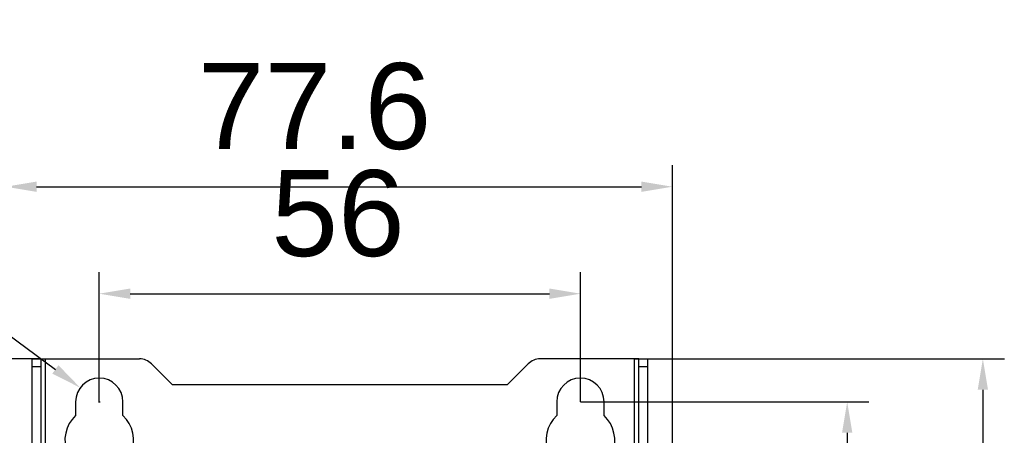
# Model space of a CAD drawing. Header units: millimetres. Extents: x 1117 to 38156, y -1945 to 7303.
# Tile 12 of 256: x 1241 to 1355, y 1027 to 1076. Entities that reach past the tile are written whole.
import ezdxf

# ---------------------------------------------------------------- set-up
doc = ezdxf.new("R2010")
doc.units = ezdxf.units.MM
doc.styles.get("Standard").update_dxf_attribs({"font": 'arial.ttf'})
doc.dimstyles.new('DIMSTYLE_1', dxfattribs={"dimtxt": 4.2, "dimasz": 3.6, "dimexe": 2.5, "dimexo": 0, "dimgap": 1.05, "dimtad": 1, "dimdsep": 46, "dimtxsty": 'Standard', "dimblk": '_FILLED', "dimblk1": '_FILLED', "dimblk2": '_FILLED', "dimcen": 0.09, "dimazin": 2, "dimtp": 0.01, "dimtm": 0.01, "dimtfac": 1, "dimtofl": 0, "dimtmove": 0, "dimatfit": 3, "dimldrblk": '_FILLED', "dimfxl": 0, "dimtolj": 1, "dimarcsym": 0})

# ---------------------------------------------------------------- blocks, each defined once
blk = doc.blocks.new('_FILLED')
at = {"color": 0, "linetype": 'ByBlock'}
blk.add_solid([(0, 0), (-1, 0.167), (-1, -0.167)], dxfattribs=at)
blk = doc.blocks.new('*D3')
at = {"color": 0, "linetype": 'Continuous', "lineweight": -2}
for p, q in [((1239.16, 979.82), (1239.16, 1058.85)), ((1316.76, 979.82), (1316.76, 1058.85)), ((1242.76, 1056.35), (1313.16, 1056.35))]:
    blk.add_line(p, q, dxfattribs=at)
at = {"layer": 'Defpoints', "color": 0, "linetype": 'Continuous'}
for p in [(1316.76, 1056.35), (1239.16, 979.82), (1316.76, 979.82)]:
    blk.add_point(p, dxfattribs=at)
at = {"color": 0, "linetype": 'Continuous', "lineweight": -2, "xscale": 3.6, "yscale": 3.6, "zscale": 3.6, "rotation": 180}
blk.add_blockref('_FILLED', (1239.16, 1056.35), dxfattribs=at)
at = {"color": 0, "linetype": 'Continuous', "lineweight": -2, "xscale": 3.6, "yscale": 3.6, "zscale": 3.6}
blk.add_blockref('_FILLED', (1316.76, 1056.35), dxfattribs=at)
at = {"color": 0, "linetype": 'Continuous', "insert": (1275.11, 1070.74), "char_height": 10, "width": 12.3375, "attachment_point": 2, "line_spacing_factor": 0.9}
blk.add_mtext('\\A1;77.6', dxfattribs=at)
blk = doc.blocks.new('*D4')
at = {"color": 0, "linetype": 'Continuous', "lineweight": -2}
for p, q in [((1210.12, 1060.77), (1244.95, 1035.09)), ((1250.06, 1031.23), (1250.06, 1031.41)), ((1249.97, 1031.32), (1250.15, 1031.32))]:
    blk.add_line(p, q, dxfattribs=at)
at = {"layer": 'Defpoints', "color": 0, "linetype": 'Continuous'}
for p in [(1247.85, 1032.95), (1252.27, 1029.69)]:
    blk.add_point(p, dxfattribs=at)
at = {"color": 0, "linetype": 'Continuous', "lineweight": -2, "xscale": 3.6, "yscale": 3.6, "zscale": 3.6, "rotation": 323.6007177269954}
blk.add_blockref('_FILLED', (1247.85, 1032.95), dxfattribs=at)
at = {"color": 0, "linetype": 'Continuous', "insert": (1237.21, 1058.66), "char_height": 10, "width": 14.8531, "attachment_point": 3, "rotation": 323.6007, "line_spacing_factor": 0.9}
blk.add_mtext('\\A1;∅5.5', dxfattribs=at)
blk = doc.blocks.new('*D5')
at = {"color": 0, "linetype": 'Continuous', "lineweight": -2}
for p, q in [((1250.06, 1031.32), (1250.06, 1046.4)), ((1306.06, 1031.32), (1306.06, 1046.4)), ((1253.66, 1043.9), (1302.46, 1043.9))]:
    blk.add_line(p, q, dxfattribs=at)
at = {"layer": 'Defpoints', "color": 0, "linetype": 'Continuous'}
for p in [(1306.06, 1043.9), (1250.06, 1031.32), (1306.06, 1031.32)]:
    blk.add_point(p, dxfattribs=at)
at = {"color": 0, "linetype": 'Continuous', "lineweight": -2, "xscale": 3.6, "yscale": 3.6, "zscale": 3.6, "rotation": 180}
blk.add_blockref('_FILLED', (1250.06, 1043.9), dxfattribs=at)
at = {"color": 0, "linetype": 'Continuous', "lineweight": -2, "xscale": 3.6, "yscale": 3.6, "zscale": 3.6}
blk.add_blockref('_FILLED', (1306.06, 1043.9), dxfattribs=at)
at = {"color": 0, "linetype": 'Continuous', "insert": (1277.85, 1058.28), "char_height": 10, "width": 6.1688, "attachment_point": 2, "line_spacing_factor": 0.9}
blk.add_mtext('\\A1;56', dxfattribs=at)
blk = doc.blocks.new('*D6')
at = {"color": 0, "linetype": 'Continuous', "lineweight": -2}
for p, q in [((1306.06, 1031.32), (1339.61, 1031.32)), ((1337.11, 1027.72), (1337.11, 840.92)), ((1306.06, 837.32), (1339.61, 837.32))]:
    blk.add_line(p, q, dxfattribs=at)
at = {"layer": 'Defpoints', "color": 0, "linetype": 'Continuous'}
for p in [(1306.06, 1031.32), (1306.06, 837.32), (1337.11, 837.32)]:
    blk.add_point(p, dxfattribs=at)
at = {"color": 0, "linetype": 'Continuous', "lineweight": -2, "xscale": 3.6, "yscale": 3.6, "zscale": 3.6}
for p, rotation in [((1337.11, 1031.32), 90), ((1337.11, 837.32), 270)]:
    blk.add_blockref('_FILLED', p, dxfattribs=dict(at, rotation=rotation))
at = {"color": 0, "linetype": 'Continuous', "insert": (1322.73, 934.52), "char_height": 10, "width": 9.2531, "attachment_point": 2, "rotation": 90, "line_spacing_factor": 0.9}
blk.add_mtext('\\A1;194', dxfattribs=at)
blk = doc.blocks.new('*D7')
at = {"color": 0, "linetype": 'Continuous', "lineweight": -2}
for p, q in [((1312.36, 1036.32), (1355.4, 1036.32)), ((1352.9, 1032.72), (1352.9, 836.92)), ((1301.31, 833.32), (1355.4, 833.32))]:
    blk.add_line(p, q, dxfattribs=at)
at = {"layer": 'Defpoints', "color": 0, "linetype": 'Continuous'}
for p in [(1312.36, 1036.32), (1301.31, 833.32), (1352.9, 833.32)]:
    blk.add_point(p, dxfattribs=at)
at = {"color": 0, "linetype": 'Continuous', "lineweight": -2, "xscale": 3.6, "yscale": 3.6, "zscale": 3.6}
for p, rotation in [((1352.9, 1036.32), 90), ((1352.9, 833.32), 270)]:
    blk.add_blockref('_FILLED', p, dxfattribs=dict(at, rotation=rotation))
at = {"color": 0, "linetype": 'Continuous', "insert": (1338.51, 934.74), "char_height": 10, "width": 9.2531, "attachment_point": 2, "rotation": 90, "line_spacing_factor": 0.9}
blk.add_mtext('\\A1;203', dxfattribs=at)
blk = doc.blocks.new('*D79')
at = {"color": 0, "linetype": 'Continuous', "lineweight": -2}
for p, q in [((1243.26, 1036.32), (1191.29, 1036.32)), ((1193.79, 1032.72), (1193.79, 834.33)), ((1267.06, 830.73), (1191.29, 830.73))]:
    blk.add_line(p, q, dxfattribs=at)
at = {"layer": 'Defpoints', "color": 0, "linetype": 'Continuous'}
for p in [(1243.26, 1036.32), (1193.79, 830.73), (1267.06, 830.73)]:
    blk.add_point(p, dxfattribs=at)
at = {"color": 0, "linetype": 'Continuous', "lineweight": -2, "xscale": 3.6, "yscale": 3.6, "zscale": 3.6}
for p, rotation in [((1193.79, 1036.32), 90), ((1193.79, 830.73), 270)]:
    blk.add_blockref('_FILLED', p, dxfattribs=dict(at, rotation=rotation))
at = {"color": 0, "linetype": 'Continuous', "insert": (1187.63, 933.53), "char_height": 10, "attachment_point": 5, "rotation": 90}
blk.add_mtext('\\A1;205.59', dxfattribs=at)

msp = doc.modelspace()

# ---------------------------------------------------------------- linework, layer by layer
at = {"linetype": 'Continuous'}
for p, q in [((1242.259, 1021.015), (1242.259, 1036.323)), ((1242.259, 1036.323), (1243.259, 1036.323)), ((1243.259, 1036.323), (1243.259, 1021.17)), ((1243.259, 1036.323), (1254.731, 1036.323)), ((1243.759, 1036.323), (1243.759, 1021.246)), ((1312.859, 1036.323), (1301.387, 1036.323)), ((1312.359, 1021.246), (1312.359, 1036.323)), ((1312.859, 1021.17), (1312.859, 1036.323)), ((1312.859, 1036.323), (1313.859, 1036.323)), ((1313.859, 1036.323), (1313.859, 1021.015)), ((1242.259, 1035.432), (1243.259, 1035.432)), ((1258.559, 1033.323), (1256.145, 1035.737)), ((1299.973, 1035.737), (1297.559, 1033.323)), ((1312.859, 1035.432), (1313.859, 1035.432)), ((1258.559, 1033.323), (1297.559, 1033.323)), ((1247.309, 1031.323), (1247.309, 1029.727)), ((1252.809, 1029.727), (1252.809, 1031.323)), ((1303.309, 1031.323), (1303.309, 1029.727)), ((1308.809, 1029.727), (1308.809, 1031.323))]:
    msp.add_line(p, q, dxfattribs=at)
for centre, radius, start, end in [((1254.731, 1034.323), 2, 45, 90), ((1301.387, 1034.323), 2, 90, 135), ((1250.059, 1031.323), 2.75, 0, 180), ((1306.059, 1031.323), 2.75, 0, 180), ((1250.059, 1026.823), 4, 133.43254, 46.56746), ((1306.059, 1026.823), 4, 133.43254, 46.56746)]:
    msp.add_arc(centre, radius, start, end, dxfattribs=at)

# ---------------------------------------------------------------- dimensions: what is measured, and where the dimension line sits
dim = msp.add_diameter_dim_2p(p1=(1252.273, 1029.691), p2=(1247.846, 1032.955), dimstyle='DIMSTYLE_1', override={"dimtxt": 10}, dxfattribs=at)
dim.commit()
dim.dimension.update_dxf_attribs({"geometry": '*D4', "text_midpoint": (1222.699, 1051.494), "dimtype": 163})
for base, p1, p2, picture, middle in [((1316.757, 1056.353), (1239.161, 979.823), (1316.757, 979.823), '*D3', (1275.105, 1056.353)), ((1306.059, 1043.896), (1250.059, 1031.323), (1306.059, 1031.323), '*D5', (1277.854, 1043.896))]:
    dim = msp.add_linear_dim(base=base, p1=p1, p2=p2, dimstyle='DIMSTYLE_1', override={"dimtxt": 10}, dxfattribs=at)
    dim.commit()
    dim.dimension.update_dxf_attribs({"geometry": picture, "text_midpoint": middle, "dimtype": 160})
dim = msp.add_linear_dim(base=(1193.786, 830.732), p1=(1243.259, 1036.323), p2=(1267.059, 830.732), angle=90, dimstyle='DIMSTYLE_1', override={"dimtxt": 10}, dxfattribs=at)
dim.commit()
dim.dimension.update_dxf_attribs({"geometry": '*D79', "text_midpoint": (1187.631, 933.527)})
for base, p1, p2, picture, middle in [((1352.896, 833.323), (1312.359, 1036.323), (1301.309, 833.323), '*D7', (1352.896, 934.741)), ((1337.114, 837.323), (1306.059, 1031.323), (1306.059, 837.323), '*D6', (1337.114, 934.519))]:
    dim = msp.add_linear_dim(base=base, p1=p1, p2=p2, angle=270, dimstyle='DIMSTYLE_1', override={"dimtxt": 10}, dxfattribs=at)
    dim.commit()
    dim.dimension.update_dxf_attribs({"geometry": picture, "text_midpoint": middle, "dimtype": 160})

doc.saveas('drawing.dxf')
